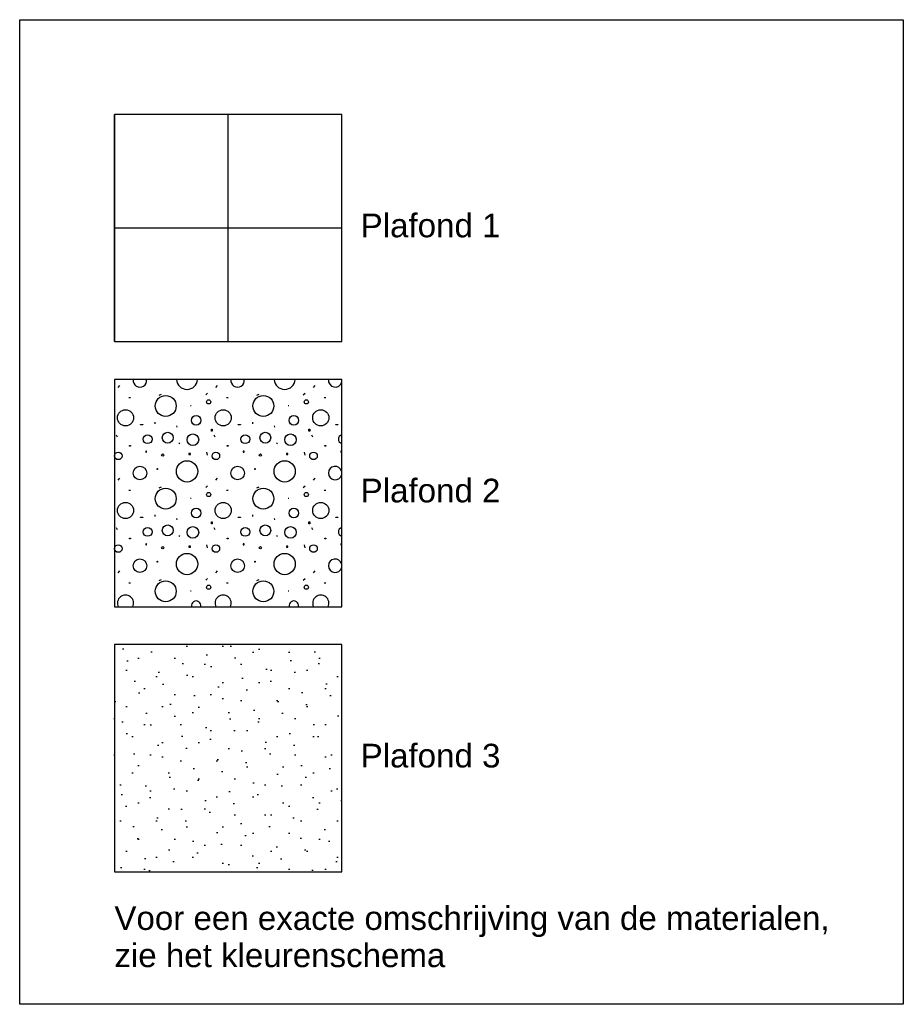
# Model space of a CAD drawing. Extents: x -132501 to 411300, y -42818 to 427495.
# Tile 12 of 256: x -63410 to -58745, y 10460 to 15660. Entities that reach past the tile are written whole.
import ezdxf

# ---------------------------------------------------------------- set-up
doc = ezdxf.new("R2010")
doc.units = 0
doc.header["$LTSCALE"] = 50
doc.layers.get('0').update_dxf_attribs({"linetype": 'CONTINUOUS'})
doc.layers.add('45 Plafond', color=7, linetype='CONTINUOUS')
doc.layers.add('45 Plafond 2D arcering', color=7, linetype='CONTINUOUS')
doc.styles.add('GENERATED_STYLE_1', font='ARIAL.TTF')

# ---------------------------------------------------------------- blocks, each defined once
blk = doc.blocks.new('*X60', base_point=(57442.6, 11743.3))
at = {"layer": '45 Plafond 2D arcering', "linetype": 'Continuous'}
for p, q in [((57463.2, 15701.6), (57471, 15712)), ((57978.6, 15701.6), (57986.5, 15712)), ((58494.1, 15701.6), (58501.9, 15712)), ((57689.2, 15663.7), (57677.5, 15658.5)), ((57924.4, 15662.4), (57934.8, 15670.2)), ((58204.7, 15663.7), (58192.9, 15658.5)), ((58439.8, 15662.4), (58450.3, 15670.2)), ((57527.2, 15645.9), (57519.4, 15645.9)), ((57843.8, 15606.6), (57848.1, 15606.6)), ((58042.7, 15645.9), (58034.8, 15645.9)), ((58359.2, 15606.6), (58363.5, 15606.6)), ((58558.1, 15645.9), (58550.3, 15645.9)), ((57581, 15504.9), (57592, 15504.9)), ((57581, 15504), (57581, 15504.9)), ((57592, 15504), (57581, 15504)), ((57592, 15504.9), (57592, 15504)), ((57656.1, 15518.2), (57655.5, 15508.6)), ((57773.6, 15490.6), (57772.2, 15497.7)), ((58096.5, 15504.9), (58107.5, 15504.9)), ((58096.5, 15504), (58096.5, 15504.9)), ((58107.5, 15504), (58096.5, 15504)), ((58107.5, 15504.9), (58107.5, 15504)), ((58171.6, 15518.2), (58171, 15508.6)), ((58289, 15490.6), (58287.6, 15497.7)), ((58611.9, 15504.9), (58622.9, 15504.9)), ((58611.9, 15504), (58611.9, 15504.9)), ((58622.9, 15504), (58611.9, 15504)), ((58622.9, 15504.9), (58622.9, 15504)), ((57451.7, 15450.8), (57457.2, 15440.7)), ((57954.4, 15480.2), (57958, 15480.2)), ((57954.4, 15470.1), (57954.4, 15480.2)), ((57958, 15470.1), (57954.4, 15470.1)), ((57958, 15480.2), (57958, 15470.1)), ((57967.1, 15450.8), (57972.6, 15440.7)), ((58469.8, 15480.2), (58473.5, 15480.2)), ((58469.8, 15470.1), (58469.8, 15480.2)), ((58473.5, 15470.1), (58469.8, 15470.1)), ((58473.5, 15480.2), (58473.5, 15470.1)), ((58482.6, 15450.8), (58488.1, 15440.7)), ((57522.3, 15393.9), (57527.8, 15393.9)), ((57522.3, 15391.2), (57522.3, 15393.9)), ((57527.8, 15393.9), (57527.8, 15391.2)), ((57785, 15403.6), (57787.4, 15409)), ((58037.8, 15393.9), (58043.3, 15393.9)), ((58037.8, 15391.2), (58037.8, 15393.9)), ((58043.3, 15393.9), (58043.3, 15391.2)), ((58300.5, 15403.6), (58302.9, 15409)), ((58553.2, 15393.9), (58558.7, 15393.9)), ((58553.2, 15391.2), (58553.2, 15393.9)), ((58558.7, 15393.9), (58558.7, 15391.2)), ((57527.8, 15391.2), (57522.3, 15391.2)), ((57611.3, 15363.7), (57607.6, 15363.7)), ((57607.6, 15363.7), (57607.6, 15359.1)), ((57607.6, 15359.1), (57611.3, 15359.1)), ((57611.3, 15359.1), (57611.3, 15363.7)), ((57843.4, 15352.7), (57836, 15352.7)), ((57836, 15352.7), (57836, 15346.2)), ((57836, 15346.2), (57843.4, 15346.2)), ((57843.4, 15346.2), (57843.4, 15352.7)), ((57929.6, 15359.8), (57932.2, 15344.1)), ((58043.3, 15391.2), (58037.8, 15391.2)), ((58126.7, 15363.7), (58123.1, 15363.7)), ((58123.1, 15363.7), (58123.1, 15359.1)), ((58123.1, 15359.1), (58126.7, 15359.1)), ((58126.7, 15359.1), (58126.7, 15363.7)), ((58358.8, 15352.7), (58351.5, 15352.7)), ((58351.5, 15352.7), (58351.5, 15346.2)), ((58351.5, 15346.2), (58358.8, 15346.2)), ((58358.8, 15346.2), (58358.8, 15352.7)), ((58445, 15359.8), (58447.6, 15344.1)), ((58558.7, 15391.2), (58553.2, 15391.2)), ((58642.2, 15363.7), (58638.5, 15363.7)), ((58638.5, 15363.7), (58638.5, 15359.1)), ((58638.5, 15359.1), (58642.2, 15359.1)), ((58642.2, 15359.1), (58642.2, 15363.7)), ((57668.2, 15273.8), (57670.9, 15273.8)), ((57668.2, 15267.4), (57668.2, 15273.8)), ((57670.9, 15267.4), (57668.2, 15267.4)), ((57670.9, 15273.8), (57670.9, 15267.4)), ((58183.6, 15273.8), (58186.4, 15273.8)), ((58183.6, 15267.4), (58183.6, 15273.8)), ((58186.4, 15267.4), (58183.6, 15267.4)), ((58186.4, 15273.8), (58186.4, 15267.4)), ((57463.2, 15212.2), (57471, 15222.6)), ((57978.6, 15212.2), (57986.5, 15222.6)), ((58494.1, 15212.2), (58501.9, 15222.6)), ((57527.2, 15156.5), (57519.4, 15156.5)), ((57689.2, 15174.3), (57677.5, 15169.1)), ((57924.4, 15173), (57934.8, 15180.8)), ((58042.7, 15156.5), (58034.8, 15156.5)), ((58204.7, 15174.3), (58192.9, 15169.1)), ((58439.8, 15173), (58450.3, 15180.8)), ((58558.1, 15156.5), (58550.3, 15156.5)), ((57843.8, 15117.2), (57848.1, 15117.2)), ((58359.2, 15117.2), (58363.5, 15117.2)), ((57656.1, 15028.8), (57655.5, 15019.3)), ((58171.6, 15028.8), (58171, 15019.3)), ((57581, 15015.5), (57592, 15015.5)), ((57581, 15014.6), (57581, 15015.5)), ((57592, 15014.6), (57581, 15014.6)), ((57592, 15015.5), (57592, 15014.6)), ((57773.6, 15001.2), (57772.2, 15008.3)), ((57954.4, 14990.8), (57958, 14990.8)), ((57954.4, 14980.7), (57954.4, 14990.8)), ((57958, 14980.7), (57954.4, 14980.7)), ((57958, 14990.8), (57958, 14980.7)), ((58096.5, 15015.5), (58107.5, 15015.5)), ((58096.5, 15014.6), (58096.5, 15015.5)), ((58107.5, 15014.6), (58096.5, 15014.6)), ((58107.5, 15015.5), (58107.5, 15014.6)), ((58289, 15001.2), (58287.6, 15008.3)), ((58469.8, 14990.8), (58473.5, 14990.8)), ((58469.8, 14980.7), (58469.8, 14990.8)), ((58473.5, 14980.7), (58469.8, 14980.7)), ((58473.5, 14990.8), (58473.5, 14980.7)), ((58611.9, 15015.5), (58622.9, 15015.5)), ((58611.9, 15014.6), (58611.9, 15015.5)), ((58622.9, 15014.6), (58611.9, 15014.6)), ((58622.9, 15015.5), (58622.9, 15014.6)), ((57451.7, 14961.4), (57457.2, 14951.3)), ((57967.1, 14961.4), (57972.6, 14951.3)), ((58482.6, 14961.4), (58488.1, 14951.3)), ((57522.3, 14904.5), (57527.8, 14904.5)), ((57522.3, 14901.8), (57522.3, 14904.5)), ((57527.8, 14901.8), (57522.3, 14901.8)), ((57527.8, 14904.5), (57527.8, 14901.8)), ((57611.3, 14874.3), (57607.6, 14874.3)), ((57607.6, 14874.3), (57607.6, 14869.7)), ((57611.3, 14869.7), (57611.3, 14874.3)), ((57785, 14914.2), (57787.4, 14919.6)), ((58037.8, 14904.5), (58043.3, 14904.5)), ((58037.8, 14901.8), (58037.8, 14904.5)), ((58043.3, 14901.8), (58037.8, 14901.8)), ((58043.3, 14904.5), (58043.3, 14901.8)), ((58126.7, 14874.3), (58123.1, 14874.3)), ((58123.1, 14874.3), (58123.1, 14869.7)), ((58126.7, 14869.7), (58126.7, 14874.3)), ((58300.5, 14914.2), (58302.9, 14919.6)), ((58553.2, 14904.5), (58558.7, 14904.5)), ((58553.2, 14901.8), (58553.2, 14904.5)), ((58558.7, 14901.8), (58553.2, 14901.8)), ((58558.7, 14904.5), (58558.7, 14901.8)), ((58642.2, 14874.3), (58638.5, 14874.3)), ((58638.5, 14874.3), (58638.5, 14869.7)), ((58642.2, 14869.7), (58642.2, 14874.3)), ((57607.6, 14869.7), (57611.3, 14869.7)), ((57843.4, 14863.3), (57836, 14863.3)), ((57836, 14863.3), (57836, 14856.9)), ((57836, 14856.9), (57843.4, 14856.9)), ((57843.4, 14856.9), (57843.4, 14863.3)), ((57929.6, 14870.4), (57932.2, 14854.7)), ((58123.1, 14869.7), (58126.7, 14869.7)), ((58358.8, 14863.3), (58351.5, 14863.3)), ((58351.5, 14863.3), (58351.5, 14856.9)), ((58351.5, 14856.9), (58358.8, 14856.9)), ((58358.8, 14856.9), (58358.8, 14863.3)), ((58445, 14870.4), (58447.6, 14854.7)), ((58638.5, 14869.7), (58642.2, 14869.7)), ((57668.2, 14784.4), (57670.9, 14784.4)), ((57668.2, 14778), (57668.2, 14784.4)), ((57670.9, 14778), (57668.2, 14778)), ((57670.9, 14784.4), (57670.9, 14778)), ((58183.6, 14784.4), (58186.4, 14784.4)), ((58183.6, 14778), (58183.6, 14784.4)), ((58186.4, 14778), (58183.6, 14778)), ((58186.4, 14784.4), (58186.4, 14778)), ((57463.2, 14722.8), (57471, 14733.2)), ((57978.6, 14722.8), (57986.5, 14733.2)), ((58494.1, 14722.8), (58501.9, 14733.2)), ((57527.2, 14667.1), (57519.4, 14667.1)), ((57689.2, 14684.9), (57677.5, 14679.7)), ((57924.4, 14683.6), (57934.8, 14691.4)), ((58042.7, 14667.1), (58034.8, 14667.1)), ((58204.7, 14684.9), (58192.9, 14679.7)), ((58439.8, 14683.6), (58450.3, 14691.4)), ((58558.1, 14667.1), (58550.3, 14667.1)), ((57843.8, 14627.8), (57848.1, 14627.8)), ((58359.2, 14627.8), (58363.5, 14627.8))]:
    blk.add_line(p, q, dxfattribs=at)
for centre, radius in [((57713.4, 15603.2), 55.2), ((58228.9, 15603.2), 55.2), ((57940, 15625), 11.1), ((58455.5, 15625), 11.1), ((57501.2, 15540.7), 42.8), ((57874.3, 15527.3), 25.3), ((58016.7, 15540.7), 42.8), ((58389.7, 15527.3), 25.3), ((58532.1, 15540.7), 42.8), ((57617.7, 15427.9), 23.6), ((57723.9, 15435.5), 28.6), ((57857, 15425.1), 30.5), ((58133.2, 15427.9), 23.6), ((58239.3, 15435.5), 28.6), ((58372.4, 15425.1), 30.5), ((57462.7, 15339.8), 20.1), ((57697.5, 15343.5), 6.15), ((57978.1, 15339.8), 20.1), ((58213, 15343.5), 6.15), ((58493.6, 15339.8), 20.1), ((57825.9, 15257.9), 56.2), ((58341.3, 15257.9), 56.2), ((57577.4, 15249), 35.7), ((58092.8, 15249), 35.7), ((57713.4, 15113.8), 55.2), ((57940, 15135.6), 11.1), ((58228.9, 15113.8), 55.2), ((58455.5, 15135.6), 11.1), ((57501.2, 15051.3), 42.8), ((58016.7, 15051.3), 42.8), ((58532.1, 15051.3), 42.8), ((57874.3, 15037.9), 25.3), ((58389.7, 15037.9), 25.3), ((57617.7, 14938.5), 23.6), ((57723.9, 14946.2), 28.6), ((57857, 14935.7), 30.5), ((58133.2, 14938.5), 23.6), ((58239.3, 14946.2), 28.6), ((58372.4, 14935.7), 30.5), ((57462.7, 14850.4), 20.1), ((57697.5, 14854.1), 6.15), ((57825.9, 14768.5), 56.2), ((57978.1, 14850.4), 20.1), ((58213, 14854.1), 6.15), ((58341.3, 14768.5), 56.2), ((58493.6, 14850.4), 20.1), ((57577.4, 14759.6), 35.7), ((58092.8, 14759.6), 35.7), ((57713.4, 14624.5), 55.2), ((58228.9, 14624.5), 55.2), ((57940, 14646.2), 11.1), ((58455.5, 14646.2), 11.1)]:
    blk.add_circle(centre, radius, dxfattribs=at)
for centre, radius, start, end in [((57577.4, 15738.4), 35.7, 172.0645, 7.9355), ((57825.9, 15747.3), 56.2, 184.0764, 355.9236), ((58092.8, 15738.4), 35.7, 172.0645, 7.9355), ((58341.3, 15747.3), 56.2, 184.0764, 355.9236), ((58608.3, 15738.4), 35.7, 172.0645, 344.1852), ((58648.6, 15427.9), 23.6, 104.8174, 255.1826), ((58608.3, 15249), 35.7, 15.8148, 344.1852), ((58648.6, 14938.5), 23.6, 104.8174, 255.1826), ((58608.3, 14759.6), 35.7, 15.8148, 344.1852), ((57501.2, 14561.9), 42.8, 334.269, 205.731), ((57874.3, 14548.5), 25.3, 348.2969, 191.7031), ((58016.7, 14561.9), 42.8, 334.269, 205.731), ((58389.7, 14548.5), 25.3, 348.2969, 191.7031), ((58532.1, 14561.9), 42.8, 334.269, 205.731)]:
    blk.add_arc(centre, radius, start, end, dxfattribs=at)
blk = doc.blocks.new('Fill_12_3', base_point=(57442.6, 11743.3))
at = {"layer": '45 Plafond 2D arcering', "linetype": 'Continuous'}
for p, q in [((58642.6, 15743.3), (57442.6, 15743.3)), ((57442.6, 15743.3), (57442.6, 14543.3)), ((58642.6, 14543.3), (58642.6, 15743.3)), ((57442.6, 14543.3), (58642.6, 14543.3))]:
    blk.add_line(p, q, dxfattribs=at)
blk.add_blockref('*X60', (57442.6, 11743.3), dxfattribs=at)

msp = doc.modelspace()

# ---------------------------------------------------------------- hatches: boundary and pattern name
at = {"layer": '45 Plafond 2D arcering', "linetype": 'Continuous'}
h = msp.add_hatch(dxfattribs=at)
h.set_pattern_fill('RASTER_600_0003', color=256, style=0, pattern_type=2)
h.set_pattern_definition([(90, (-62910, 13960.27), (600, 0), []), (360, (-62910, 13960.27), (0, 600), [])])
h.paths.add_polyline_path([(-62910.0138, 13960.2699), (-61710.0138, 13960.2699), (-61710.0138, 15160.2699), (-62910.0138, 15160.2699)])
h = msp.add_hatch(dxfattribs=at)
h.set_pattern_fill('16_TAPIJT_0003', color=256, style=0, pattern_type=2)
h.set_pattern_definition([(45, (-62910.01, 10060.27), (-95.4594, 95.4594), [0, -90, 0, -135]), (110, (-62610.01, 10060.27), (126.8585, 46.173), [0, -66, 0, -114])])
h.paths.add_polyline_path([(-62910.0138, 11160.2699), (-61710.0138, 11160.2699), (-61710.0138, 12360.2699), (-62910.0138, 12360.2699)])

# ---------------------------------------------------------------- linework, layer by layer
at = {"linetype": 'Continuous', "flags": 128}
msp.add_lwpolyline([(-63410.0138, 15660.2699), (-58745.4381, 15660.2699), (-58745.4381, 10460.2699), (-63410.0138, 10460.2699)], close=True, dxfattribs=at)
at = {"layer": '45 Plafond 2D arcering', "linetype": 'Continuous', "flags": 128}
for points in [[(-62910.0138, 13960.2699), (-61710.0138, 13960.2699), (-61710.0138, 15160.2699), (-62910.0138, 15160.2699)], [(-62910.0138, 11160.2699), (-61710.0138, 11160.2699), (-61710.0138, 12360.2699), (-62910.0138, 12360.2699)]]:
    msp.add_lwpolyline(points, close=True, dxfattribs=at)

# ---------------------------------------------------------------- block references
at = {"layer": '45 Plafond 2D arcering', "linetype": 'Continuous'}
msp.add_blockref('Fill_12_3', (-62910.0138, 9760.2699), dxfattribs=at)

# ---------------------------------------------------------------- texts
at = {"layer": '45 Plafond', "linetype": 'Continuous', "char_height": 125, "attachment_point": 4, "style": 'GENERATED_STYLE_1'}
for s, insert in [('{Plafond 1}', (-61610.0138, 14572.7721)), ('{Plafond 2}', (-61610.0138, 13172.7721)), ('{Plafond 3}', (-61610.0138, 11772.6864))]:
    msp.add_mtext(s, dxfattribs=dict(at, insert=insert))
at = {"layer": '45 Plafond', "linetype": 'Continuous', "insert": (-62910.0138, 10816.4763), "char_height": 125, "attachment_point": 4, "line_spacing_factor": 0.942728, "style": 'GENERATED_STYLE_1'}
msp.add_mtext('{Voor een exacte omschrijving van de materialen,\\Pzie het kleurenschema}', dxfattribs=at)

doc.saveas('drawing.dxf')
